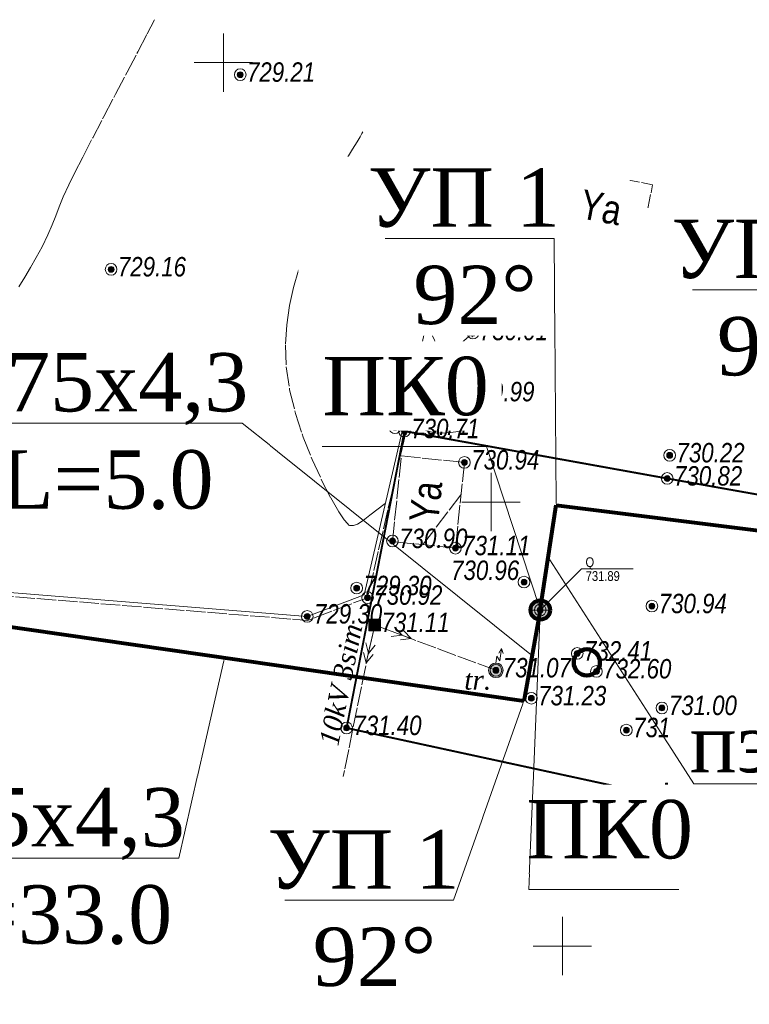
# Model space of a CAD drawing. Header units: millimetres. Extents: x 366033 to 446362, y 4247208 to 4265071.
# Tile 36 of 159: x 436132 to 436169, y 4250970 to 4251020. Entities that reach past the tile are written whole.
import ezdxf
from ezdxf import colors
from ezdxf.entities.mleader import LeaderData, LeaderLine
from ezdxf.enums import TextEntityAlignment as Align
from ezdxf.math import Vec2, Vec3

# ---------------------------------------------------------------- set-up
doc = ezdxf.new("R2010")
doc.units = ezdxf.units.MM
doc.header["$PDMODE"] = 32
doc.header["$PDSIZE"] = 0.6
for name, pattern in [('Auto_Street_NotBorder_Line_m1', [3, 1.5, -1.5]), ('Build_Contour_Canopy_m1', [3, 2, -1]), ('Build_Contour_Notresid_m1', [1, 1, 0]), ('Commnctn_Electr_VLP_High_Built_m1', [1, 1, 0]), ('Fence_Stone_Contour_Mr1m_m1', [1, 1, 0]), ('Industry_Cstrn_Contour_m1', [1, 1, 0]), ('Relef_Horizontal_Basic_m1', [1, 1, 0])]:
    doc.linetypes.add(name, pattern=pattern)
for name, color, linetype, lineweight, true_color in [('AUTO#_ROADS_EXIST_L', 7, 'Continuous', 15, 0x000000), ('COMMN_OBJCT_#####_B', 7, 'Continuous', 15, 0x000000), ('COMMN_OBJCT_WELL#_B', 7, 'Continuous', 15, 0x000000)]:
    doc.layers.add(name, color=color, linetype=linetype, lineweight=lineweight, true_color=true_color)
for name, color, linetype, true_color in [('BUILD_CANOP_CNTUR_P', 7, 'Continuous', 0x000000), ('BUILD_NORES_CNTUR_P', 7, 'Continuous', 0x000000), ('BUILD_NORES_TITLE_T', 7, 'Continuous', 0x000000), ('COMMN_OBJCT_ELCTR_B', 7, 'Continuous', 0x000000), ('COMMN_OBJCT_ELCTR_L', 7, 'Continuous', 0x000000), ('COMMN_OBJCT_ELCTR_T', 7, 'Continuous', 0x000000), ('COMMN_OBJCT_WELL#_A', 7, 'Continuous', 0x000000), ('FENCE_GRDRL_#####_L', 7, 'Continuous', 0x000000), ('GEODS_POINT_GRID#_B', 7, 'Continuous', 0x000000), ('INDST_CSTRN_CNTUR_P', 7, 'Continuous', 0x000000), ('RELEF_HRZNT_BASIC_L', 7, 'Continuous', 0x000000), ('RELEF_POINT_PICKT_B', 7, 'Continuous', 0x000000), ('RELEF_POINT_PICKT_T', 7, 'Continuous', 0x000000)]:
    doc.layers.add(name, color=color, linetype=linetype, true_color=true_color)
doc.layers.add('КАБЕЛ', color=20, linetype='Continuous', lineweight=50)
doc.layers.add('стен', color=7, linetype='Continuous')
doc.styles.add('ISOPEUR', font='isocpeui.ttf')
doc.styles.add('БМ-431 (Times New Roman К)', font='timesi.ttf', dxfattribs={"height": 1})
doc.styles.add('Д-431 (Arial Narrow К)', font='ARIALNI.TTF', dxfattribs={"height": 1})
doc.styles.add('Р-131 (Arial Narrow)', font='ARIALN.TTF', dxfattribs={"height": 1})
doc.linetypes.add('Fence_Metal_WC_Mr1m_m1', pattern='A,4,-0.5,[33,Topography.shx,S=1,R=0,X=0,Y=0],-0.5', length=5)
doc.linetypes.add('Fence_Stone_Mr1m_04_m1', pattern='A,8,[1,Topography.shx,S=0.4,R=90,X=0,Y=0],0', length=8)

# ---------------------------------------------------------------- blocks, each defined once
blk = doc.blocks.new('ElctrTransformerEarth_m1')
at = {"layer": 'COMMN_OBJCT_ELCTR_B', "linetype": 'Continuous', "lineweight": 15, "true_color": 0x000000}
h = blk.add_hatch(color=18, dxfattribs=at)
h.dxf.hatch_style = 1
edge = h.paths.add_edge_path()
edge.add_arc((0, 0), 0.75, 0, 360)
at = {"layer": 'COMMN_OBJCT_ELCTR_B', "color": 18, "linetype": 'Continuous', "lineweight": 20, "true_color": 0x000000}
for points in [[(3.803434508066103e-17, 0.75), (0.08974686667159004, 1.459962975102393), (0.410350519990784, 0.975522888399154), (0.5700258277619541, 2.251473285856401), (0.5015934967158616, 1.704636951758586)], [(0.2813961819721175, 1.775728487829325), (0.5700258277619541, 2.251473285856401), (0.7268534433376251, 1.719982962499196)]]:
    blk.add_lwpolyline(points, dxfattribs=at)
at = {"layer": 'COMMN_OBJCT_ELCTR_B', "color": 18, "linetype": 'Continuous', "lineweight": 15, "true_color": 0x000000}
blk.add_circle((0, 0), 0.75, dxfattribs=at)
blk = doc.blocks.new('CommnctnPoleRCsquare_m1')
at = {"layer": 'COMMN_OBJCT_#####_B', "lineweight": 13, "true_color": 0xfffffe}
blk.add_hatch(color=7, dxfattribs=at).paths.add_polyline_path([(-0.6000000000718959, 0.5999999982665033), (-0.6000000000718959, -0.6000000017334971), (0.5999999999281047, -0.6000000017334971), (0.5999999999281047, 0.5999999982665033)])
at = {"layer": 'COMMN_OBJCT_#####_B', "lineweight": 13, "true_color": 0x000000}
blk.add_hatch(color=18, dxfattribs=at).paths.add_polyline_path([(-0.1000000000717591, -1.7334969e-09, 1), (0.0999999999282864, -1.7334969e-09, 1)])
at = {"layer": 'COMMN_OBJCT_#####_B', "color": 18, "lineweight": 9, "true_color": 0x000000}
blk.add_lwpolyline([(0.5999999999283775, 0.5999999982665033), (-0.6000000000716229, 0.5999999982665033), (-0.6000000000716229, -0.6000000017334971), (0.5999999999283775, -0.6000000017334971)], close=True, dxfattribs=at)
blk.add_circle((-7.18501e-11, -1.7334969e-09), 0.1, dxfattribs=at)
blk = doc.blocks.new('ElectricHighVLP_m1')
at = {"layer": 'COMMN_OBJCT_ELCTR_B', "color": 18, "linetype": 'Continuous', "lineweight": 20, "true_color": 0x000000}
for p, q in [((0, 0), (4, 0)), ((3, 0), (2, 0.5)), ((3, 0), (2, -0.5)), ((4, 0), (3, 0.5)), ((4, 0), (3, -0.5))]:
    blk.add_line(p, q, dxfattribs=at)
blk = doc.blocks.new('PointHight_m1')
at = {"layer": 'RELEF_POINT_PICKT_B', "linetype": 'Continuous', "lineweight": 15, "true_color": 0x000000}
h = blk.add_hatch(color=18, dxfattribs=at)
edge = h.paths.add_edge_path()
edge.add_arc((8.941471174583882e-11, 2.024966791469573e-10), 0.3, 0, 360)
at = {"layer": 'RELEF_POINT_PICKT_B', "color": 18, "linetype": 'Continuous', "lineweight": 15, "true_color": 0x000000}
blk.add_circle((8.941469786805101e-11, 2.024966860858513e-10), 0.3, dxfattribs=at)
blk.add_point((8.941469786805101e-11, 2.024966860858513e-10), dxfattribs=at)
blk = doc.blocks.new('CrossCoord_m1')
at = {"layer": 'GEODS_POINT_GRID#_B', "color": 3, "lineweight": 20, "true_color": 0x00ff00, "flags": 128}
for points in [[(0, 3), (0, -3)], [(-3, 0), (3, 0)]]:
    blk.add_lwpolyline(points, dxfattribs=at)
blk = doc.blocks.new('WellinspectWater_m1')
at = {"layer": 'COMMN_OBJCT_WELL#_B', "linetype": 'Continuous', "lineweight": 13, "true_color": 0xfffffe}
blk.add_hatch(color=7, dxfattribs=at).paths.add_polyline_path([(-1, 0, 1), (1, 0, 1)])
at = {"layer": 'COMMN_OBJCT_WELL#_B', "color": 18, "linetype": 'Continuous', "lineweight": 13, "true_color": 0x000000}
blk.add_line((-1, 0), (1, 0), dxfattribs=at)
blk.add_circle((0, 0), 1, dxfattribs=at)
blk = doc.blocks.new('WellinspectTitle_m1')
at = {"layer": 'COMMN_OBJCT_WELL#_A', "color": 18, "linetype": 'Continuous', "lineweight": 13, "true_color": 0x000000}
for points in [[(5.684341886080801e-14, 0), (4.242703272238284, 4.242629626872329)], [(4.242703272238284, 4.242629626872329), (9.54772698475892, 4.242629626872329)]]:
    blk.add_lwpolyline(points, dxfattribs=at)
at = {"layer": 'COMMN_OBJCT_WELL#_A', "color": 18, "linetype": 'Continuous', "lineweight": 13, "true_color": 0x000000, "style": 'Р-131 (Arial Narrow)'}
for tag, p in [('NOMER_KOLODSA', (4.651910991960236, 4.420991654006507)), ('OTMETKA_LUKA', (4.674653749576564, 2.991623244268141))]:
    blk.add_attdef(tag, p, '', height=1, dxfattribs=at)

msp = doc.modelspace()

# ---------------------------------------------------------------- hatches: boundary and pattern name
at = {"layer": 'стен'}
h = msp.add_hatch(color=256, dxfattribs=at)
h.dxf.hatch_style = 1
edge = h.paths.add_edge_path()
edge.add_arc((436158.3273492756, 4250990.02985554), 0.4502217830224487, 0, 360)

# ---------------------------------------------------------------- linework, layer by layer
at = {"color": 6, "lineweight": 80}
for p, q in [((436158.3273492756, 4250990.02985554, -714.3772518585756), (436159.1439471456, 4250995.413874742, -714.3772518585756)), ((436159.1439471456, 4250995.413874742, -714.3772518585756), (436181.237165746, 4250992.670949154, -714.3772518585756))]:
    msp.add_line(p, q, dxfattribs=at)
at = {"color": 5, "lineweight": 80}
for p, q in [((436157.4735180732, 4250985.349450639, -714.3772518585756), (436124.9245885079, 4250990.024475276, -714.3772518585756)), ((436158.3273492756, 4250990.02985554, -714.3772518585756), (436157.4735180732, 4250985.349450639, -714.3772518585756))]:
    msp.add_line(p, q, dxfattribs=at)
at = {"color": 1, "lineweight": 80}
msp.add_circle((436158.3273492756, 4250990.02985554, -714.3772518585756), 0.5, dxfattribs=at)
msp.add_circle((436158.3273492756, 4250990.02985554, -157.7861601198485), 0.4502217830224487)
at = {"layer": 'AUTO#_ROADS_EXIST_L', "color": 18, "linetype": 'Auto_Street_NotBorder_Line_m1', "lineweight": 15, "true_color": 0x000000, "flags": 128}
for points, elevation in [([(436176.8596681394, 4251004.140776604), (436174.6341066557, 4251004.232606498), (436156.0689806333, 4251007.658342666)], 15.84146187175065), ([(436155.329614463, 4251006.369828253), (436174.591735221, 4251003.481224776), (436176.5719636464, 4251003.11999924)], -714.3772518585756)]:
    msp.add_lwpolyline(points, dxfattribs=dict(at, elevation=elevation))
at = {"layer": 'BUILD_CANOP_CNTUR_P', "color": 18, "linetype": 'Build_Contour_Canopy_m1', "lineweight": 13, "true_color": 0x000000, "elevation": -714.3772518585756, "flags": 128}
msp.add_lwpolyline([(436154.174385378, 4251001.122158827), (436154.8657482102, 4251004.262699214), (436152.4766314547, 4251004.788642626), (436151.7852686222, 4251001.64810224)], close=True, dxfattribs=at)
for points in [[(436152.4766314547, 4251004.788642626), (436154.174385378, 4251001.122158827)], [(436151.7852686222, 4251001.64810224), (436154.8657482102, 4251004.262699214)]]:
    msp.add_lwpolyline(points, dxfattribs=at)
at = {"layer": 'BUILD_NORES_CNTUR_P', "color": 18, "linetype": 'Build_Contour_Notresid_m1', "lineweight": 13, "true_color": 0x000000, "elevation": -714.3772518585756, "flags": 128}
for points in [[(436163.5103961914, 4251008.7993487), (436158.8283944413, 4251009.692268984), (436159.4183417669, 4251012.785640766), (436164.100343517, 4251011.892720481)], [(436156.0803224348, 4251007.719807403), (436156.8408418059, 4251011.841297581), (436153.9882169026, 4251012.367679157), (436153.2276975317, 4251008.24618898)], [(436152.4766314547, 4251004.788642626), (436154.8657482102, 4251004.262699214), (436155.329614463, 4251006.369828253), (436152.9404977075, 4251006.895771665)], [(436154.4245246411, 4250997.615387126), (436153.9619192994, 4250993.208597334), (436150.7218484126, 4250993.548725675), (436151.1844537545, 4250997.955515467)]]:
    msp.add_lwpolyline(points, close=True, dxfattribs=at)
at = {"layer": 'COMMN_OBJCT_ELCTR_L', "color": 1, "linetype": 'Commnctn_Electr_VLP_High_Built_m1', "lineweight": 20, "true_color": 0xff0000, "elevation": -714.3772518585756, "flags": 128}
msp.add_lwpolyline([(436156.0468317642, 4250986.929472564), (436149.8117404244, 4250989.258083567), (436149.3763085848, 4250987.306059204), (436148.1921346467, 4250981.470851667)], dxfattribs=at)
at = {"layer": 'FENCE_GRDRL_#####_L', "color": 18, "linetype": 'Fence_Stone_Mr1m_04_m1', "lineweight": 13, "true_color": 0x000000, "elevation": -714.3772518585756, "flags": 128}
msp.add_lwpolyline([(436151.7852686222, 4251001.64810224), (436149.2703139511, 4250990.811205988), (436146.339753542, 4250989.698997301), (436125.5106055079, 4250991.38000917), (436093.9968045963, 4251012.265073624), (436085.1340045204, 4251017.828662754)], dxfattribs=at)
at = {"layer": 'FENCE_GRDRL_#####_L', "color": 18, "linetype": 'Fence_Stone_Contour_Mr1m_m1', "lineweight": 13, "true_color": 0x000000, "elevation": -714.3772518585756, "flags": 128}
msp.add_lwpolyline([(436151.9805309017, 4251001.605116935), (436149.4410201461, 4250990.6620733), (436146.3685849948, 4250989.496020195), (436125.4431103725, 4250991.184806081), (436093.8878797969, 4251012.097327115), (436085.0266589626, 4251017.659911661)], dxfattribs=at)
at = {"layer": 'FENCE_GRDRL_#####_L', "color": 18, "linetype": 'Fence_Metal_WC_Mr1m_m1', "lineweight": 13, "true_color": 0x000000, "elevation": -714.3772518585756, "flags": 128}
msp.add_lwpolyline([(436174.7798240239, 4250995.027888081, 0.1, 0.1, 0), (436174.1737719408, 4250991.876852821, 0.1, 0.1, 0), (436172.8392815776, 4250978.704102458, 0.1, 0.1, 0), (436164.2673949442, 4250980.521620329, 0.1, 0.1, 0), (436148.3656692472, 4250983.965545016, 0.1, 0.1, 0), (436151.3411409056, 4250999.225595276, 0.1, 0.1, 0), (436164.8582620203, 4250996.790922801, 0.1, 0.1, 0), (436174.7798240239, 4250995.027888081, 0.1, 0.1, 0), (436175.7401775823, 4250996.145788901, 0.1, 0.1, 0), (436177.6724108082, 4250996.410226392, 0.1, 0.1, 0), (436183.1964018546, 4250995.572148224, 0, 0, 0)], format="xyseb", dxfattribs=at)
at = {"layer": 'INDST_CSTRN_CNTUR_P', "color": 18, "linetype": 'Industry_Cstrn_Contour_m1', "lineweight": 13, "true_color": 0x000000}
msp.add_circle((436160.7219692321, 4250987.33459712, -714.3772518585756), 0.6751102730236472, dxfattribs=at)
at = {"layer": 'INDST_CSTRN_CNTUR_P', "color": 4, "lineweight": 90}
msp.add_circle((436160.7219692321, 4250987.33459712, -714.3772518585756), 0.6751102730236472, dxfattribs=at)
at = {"layer": 'RELEF_HRZNT_BASIC_L', "color": 34, "linetype": 'Relef_Horizontal_Basic_m1', "lineweight": 15, "true_color": 0xa55200}
for points, elevation in [([(436131.5035609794, 4251006.644041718), (436131.8159194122, 4251007.142654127), (436132.1123915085, 4251007.633881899), (436132.4034859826, 4251008.144006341), (436132.6997115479, 4251008.699308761), (436133.0007241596, 4251009.314267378), (436133.2233418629, 4251009.825528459), (436133.4049635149, 4251010.285951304), (436133.5829879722, 4251010.74839521), (436133.7948140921, 4251011.265719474), (436134.0778407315, 4251011.890783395), (436134.3723205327, 4251012.488447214), (436134.7924178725, 4251013.312629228), (436135.3053060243, 4251014.303222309), (436135.8781582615, 4251015.400119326), (436136.4781478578, 4251016.543213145), (436137.0724480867, 4251017.672396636), (436137.6282322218, 4251018.727562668), (436138.1126735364, 4251019.648604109), (436138.4929453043, 4251020.375413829)], 14.62274814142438), ([(436149.1971290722, 4251014.604729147), (436149.1542513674, 4251014.52511134), (436149.0614734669, 4251014.360327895), (436148.9064156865, 4251014.098693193), (436148.6746717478, 4251013.721203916), (436148.3548046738, 4251013.199769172), (436148.014348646, 4251012.618664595), (436147.6671811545, 4251011.972973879), (436147.3271796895, 4251011.257780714), (436147.0082217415, 4251010.468168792), (436146.7523409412, 4251009.799842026), (436146.4694356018, 4251009.082311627), (436146.1777204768, 4251008.31367895), (436145.8954103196, 4251007.492045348), (436145.6407198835, 4251006.615512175), (436145.4318639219, 4251005.682180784), (436145.2870571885, 4251004.69015253), (436145.2245144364, 4251003.637528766), (436145.2624504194, 4251002.522410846), (436145.4348686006, 4251001.341829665), (436145.7393930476, 4251000.124343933), (436146.1396694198, 4250998.915346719), (436146.5993433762, 4250997.760231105), (436147.0820605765, 4250996.70439016), (436147.5514666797, 4250995.79321696), (436147.9712073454, 4250995.072104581), (436148.2468106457, 4250994.662562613), (436148.4061876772, 4250994.46827784), (436148.4855405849, 4250994.397950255), (436148.5162750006, 4250994.381634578), (436148.5797619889, 4250994.365735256), (436148.7138092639, 4250994.368363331), (436148.9268817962, 4250994.442515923), (436149.2174729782, 4250994.628047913), (436149.5570597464, 4250994.904102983), (436150.3598515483, 4250995.50600468)], 15.12274814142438), ([(436154.3077781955, 4250999.243250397), (436154.2589093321, 4250999.238571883), (436154.1533392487, 4250999.2239063), (436153.9760403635, 4250999.19309918), (436153.7060641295, 4250999.148075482), (436153.3184524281, 4250999.112227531), (436152.8800835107, 4250999.133790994), (436152.4195804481, 4250999.255621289), (436151.9963663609, 4250999.438454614), (436151.6619507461, 4250999.596300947), (436151.4678431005, 4250999.643170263), (436151.3563332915, 4250999.542905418), (436151.2886868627, 4250999.393030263), (436151.238092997, 4250999.270793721)], 16.12274814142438)]:
    msp.add_lwpolyline(points, dxfattribs=dict(at, elevation=elevation))
at = {"layer": 'RELEF_HRZNT_BASIC_L', "color": 34, "linetype": 'Relef_Horizontal_Basic_m1', "lineweight": 15, "true_color": 0xa55200, "extrusion": (0.7960719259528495, -0.6052020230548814, 0), "elevation": -2225501.199911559}
msp.add_lwpolyline([(3648056.768152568, 16.62274814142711), (3648059.97071198, 16.62274814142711)], dxfattribs=at)

# ---------------------------------------------------------------- block references
at = {"layer": 'COMMN_OBJCT_#####_B', "color": 18, "true_color": 0x000000, "xscale": 0.5, "yscale": 0.5, "zscale": 0.5}
msp.add_blockref('CommnctnPoleRCsquare_m1', (436149.8117404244, 4250989.258083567, -714.3772518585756), dxfattribs=at)
at = {"layer": 'COMMN_OBJCT_ELCTR_B', "color": 18, "true_color": 0x000000, "xscale": 0.5, "yscale": 0.5, "zscale": 0.5}
for rotation in [339.5209172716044, 257.4250866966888]:
    msp.add_blockref('ElectricHighVLP_m1', (436149.8117404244, 4250989.258083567, -714.3772518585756), dxfattribs=dict(at, rotation=rotation))
msp.add_blockref('ElctrTransformerEarth_m1', (436156.0468317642, 4250986.929472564, -714.3772518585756), dxfattribs=at)
at = {"layer": 'COMMN_OBJCT_WELL#_A', "color": 18, "true_color": 0x000000, "xscale": 0.5, "yscale": 0.5, "zscale": 0.5}
msp.add_blockref('WellinspectTitle_m1', (436158.3273492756, 4250990.02985554, -714.3772518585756), dxfattribs=at).add_auto_attribs({'NOMER_KOLODSA': 'Q', 'OTMETKA_LUKA': '731.89'})
at = {"layer": 'COMMN_OBJCT_WELL#_B', "color": 18, "true_color": 0x000000, "xscale": 0.5, "yscale": 0.5, "zscale": 0.5}
msp.add_blockref('WellinspectWater_m1', (436158.3273492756, 4250990.02985554, -714.3772518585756), dxfattribs=at)
at = {"layer": 'GEODS_POINT_GRID#_B', "color": 3, "true_color": 0x00ff00, "xscale": 0.5, "yscale": 0.5, "zscale": 0.5}
for p in [(436142.0282809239, 4251018.173643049, -700.4850056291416), (436155.7965273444, 4250995.579062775, -714.3772518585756)]:
    msp.add_blockref('CrossCoord_m1', p, dxfattribs=at)
at = {"layer": 'RELEF_POINT_PICKT_B', "color": 18, "true_color": 0x000000, "xscale": 0.5, "yscale": 0.5, "zscale": 0.5}
for p in [(436142.8937165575, 4251017.547912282, 14.82883032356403), (436142.8937165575, 4251017.547912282, 14.82883032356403), (436153.9882169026, 4251012.367679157, 15.34614873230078), (436153.9882169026, 4251012.367679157, 15.34614873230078), (436163.5103961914, 4251008.7993487, 15.36390095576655), (436136.252531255, 4251007.541154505, 14.77850325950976), (436136.252531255, 4251007.541154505, 14.77850325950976), (436155.255595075, 4251006.386122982, 15.51166203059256), (436154.8657482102, 4251004.262699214, 15.63220466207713), (436154.174385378, 4251001.122158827, 15.61531770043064), (436151.6781173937, 4251000.301982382, 15.78341944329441), (436150.8540388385, 4250999.39963156, 15.33633960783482), (436151.3411409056, 4250999.225595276, 16.33049184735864), (436164.9822215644, 4250997.981612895, 15.83802886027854), (436154.4245246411, 4250997.615387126, 16.55794931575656), (436164.8582620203, 4250996.790922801, 16.43888424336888), (436150.724940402, 4250993.578180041, 16.52059642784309), (436153.9619192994, 4250993.208597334, 16.72905863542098), (436148.8836463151, 4250991.155647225, 14.92664864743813), (436148.8836463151, 4250991.155647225, 14.92664864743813), (436157.4910335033, 4250991.465530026, 16.58147735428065), (436149.4410201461, 4250990.6620733, 16.54233608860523), (436164.0690674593, 4250990.22974235, 16.56748523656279), (436146.339753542, 4250989.698997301, 14.92378143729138), (436146.339753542, 4250989.698997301, 14.92378143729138), (436158.3273492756, 4250990.02985554, 17.5148532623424), (436149.8117404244, 4250989.258083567, 16.73208086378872), (436160.2284515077, 4250987.795264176, 18.03214056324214), (436156.0468317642, 4250986.929472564, 16.69075946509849), (436161.2154869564, 4250986.873930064, 18.22626087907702), (436157.8674123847, 4250985.493375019, 16.85699567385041), (436164.5851223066, 4250984.99391616, 16.62256841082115), (436148.3656692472, 4250983.965545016, 17.0260299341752), (436162.7551168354, 4250983.855458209, 16.77104710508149), (436164.2673949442, 4250980.521620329, 17.67687556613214)]:
    msp.add_blockref('PointHight_m1', p, dxfattribs=at)

# ---------------------------------------------------------------- texts
at = {"layer": 'BUILD_NORES_TITLE_T', "color": 18, "true_color": 0x000000, "style": 'Р-131 (Arial Narrow)'}
for rotation, p in [(349.2025896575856, (436161.4504006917, 4251010.719252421, -714.3772518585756)), (79.54508018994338, (436154.9854851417, 4251010.052745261, -714.3772518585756)), (347.5848562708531, (436153.8919750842, 4251005.6262913, -714.3772518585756)), (84.00729060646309, (436152.4449538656, 4250995.5955177, -714.3772518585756))]:
    msp.add_text('Ya', height=1.5, rotation=rotation, dxfattribs=at).set_placement(p, align=Align.MIDDLE)
at = {"layer": 'COMMN_OBJCT_ELCTR_T', "color": 18, "linetype": 'Continuous', "true_color": 0x000000, "style": 'БМ-431 (Times New Roman К)'}
msp.add_text('10kV 3sim', height=1, rotation=78.52840637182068, dxfattribs=at).set_placement((436148.049782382, 4250986.200336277, -714.3772518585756), align=Align.MIDDLE)
msp.add_text('tr.', height=1, dxfattribs=at).set_placement((436154.4187051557, 4250985.637112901, -714.3772518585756), align=Align.BOTTOM_LEFT)
at = {"layer": 'RELEF_POINT_PICKT_T', "color": 18, "true_color": 0x000000, "style": 'Д-431 (Arial Narrow К)'}
for s, p in [('729.21', (436143.2437165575, 4251017.682912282, -714.3772518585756)), ('729.21', (436143.2437165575, 4251017.682912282, -714.3772518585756)), ('729.72', (436154.3382169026, 4251012.502679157, -714.3772518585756)), ('729.72', (436154.3382169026, 4251012.502679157, -714.3772518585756)), ('729.74', (436163.8603961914, 4251008.9343487, -714.3772518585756)), ('729.16', (436136.602531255, 4251007.676154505, -714.3772518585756)), ('729.16', (436136.602531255, 4251007.676154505, -714.3772518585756)), ('729.89', (436155.6055950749, 4251006.521122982, -714.3772518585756)), ('730.01', (436155.2157482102, 4251004.397699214, -714.3772518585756)), ('729.99', (436154.524385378, 4251001.257158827, -714.3772518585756)), ('730.16', (436152.0281173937, 4251000.436982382, -714.3772518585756)), ('729.71', (436151.2040388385, 4250999.53463156, -714.3772518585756)), ('730.71', (436151.6911409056, 4250999.360595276, -714.3772518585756)), ('730.22', (436165.3322215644, 4250998.116612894, -714.3772518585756)), ('730.94', (436154.7745246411, 4250997.750387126, -714.3772518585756)), ('730.82', (436165.2082620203, 4250996.925922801, -714.3772518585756)), ('730.90', (436151.0749404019, 4250993.713180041, -714.3772518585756)), ('731.11', (436154.3119192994, 4250993.343597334, -714.3772518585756)), ('730.96', (436153.7404040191, 4250992.073368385, -714.3772518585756)), ('729.30', (436149.2336463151, 4250991.290647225, -714.3772518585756)), ('729.30', (436149.2336463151, 4250991.290647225, -714.3772518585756)), ('730.92', (436149.7910201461, 4250990.7970733, -714.3772518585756)), ('730.94', (436164.4190674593, 4250990.36474235, -714.3772518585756)), ('729.30', (436146.689753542, 4250989.833997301, -714.3772518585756)), ('729.30', (436146.689753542, 4250989.833997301, -714.3772518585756)), ('731.11', (436150.1617404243, 4250989.393083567, -714.3772518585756)), ('732.41', (436160.5784515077, 4250987.930264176, -714.3772518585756)), ('731.07', (436156.3968317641, 4250987.064472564, -714.3772518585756)), ('732.60', (436161.5654869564, 4250987.008930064, -714.3772518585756)), ('731.23', (436158.2174123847, 4250985.628375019, -714.3772518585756)), ('731.00', (436164.9351223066, 4250985.12891616, -714.3772518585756)), ('731.40', (436148.7156692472, 4250984.100545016, -714.3772518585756)), ('731.15', (436163.1051168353, 4250983.990458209, -714.3772518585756)), ('732.05', (436164.6173949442, 4250980.656620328, -714.3772518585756))]:
    msp.add_text(s, height=1, dxfattribs=at).set_placement(p, align=Align.MIDDLE_LEFT)

# ---------------------------------------------------------------- next in the draw order: leaders
at = {"layer": 'КАБЕЛ', "color": 6, "lineweight": 25}
ml = msp.add_multileader_mtext('Standard', dxfattribs=at)
ml.set_content('{\\fTimes New Roman|b0|i0|c204|p18;\\C1;УП 2\\P 90%%D}', color=159, style='ISOPEUR')
ml.set_leader_properties(lineweight=20)
ml.build(insert=Vec2(0, 0))
ml.multileader.update_dxf_attribs({"text_left_attachment_type": 6, "text_right_attachment_type": 6, "dogleg_length": 74.06520378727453, "arrow_head_size": 0.1426351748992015})
ctx = ml.context
ctx.base_point, ctx.char_height, ctx.arrow_head_size, ctx.landing_gap_size, ctx.plane_origin = Vec3(436165.2393985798, 4251006.494642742, -714.3772518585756), 3, 0.1426351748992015, 0.07131758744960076, Vec3(436228.5642814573, 4250965.22524231, -714.3772518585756)
ctx.left_attachment, ctx.right_attachment, ctx.text_align_type = 6, 6, 1
notes = []
notes.append((ctx, [(1, (1, 1, 0), (436174.8292699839, 4251006.494642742, -714.3772518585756), (-1, 0), 0.02978850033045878, [(0, [(436181.237165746, 4250992.670949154, -714.3772518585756)], 0, [])])]))
ctx.mtext.insert, ctx.mtext.width, ctx.mtext.alignment, ctx.mtext.flow_direction = Vec3(436170.0194400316, 4251010.094642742, -714.3772518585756), 15.85556366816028, 2, 5
ctx.mtext.has_bg_fill, ctx.mtext.bg_color, ctx.mtext.bg_scale_factor, ctx.mtext.bg_transparency, ctx.mtext.use_window_bg_color = 1, -1073741824, 1.2, 0, 1
ml = msp.add_multileader_mtext('Standard', dxfattribs=at)
ml.set_content('{\\fTimes New Roman|b0|i0|c204|p18;\\C1;УП 1\\P 92%%D}', color=159, style='ISOPEUR')
ml.set_leader_properties(lineweight=20)
ml.build(insert=Vec2(0, 0))
ml.multileader.update_dxf_attribs({"text_left_attachment_type": 6, "text_right_attachment_type": 6, "dogleg_length": 74.06520378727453, "arrow_head_size": 0.1426351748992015})
ctx = ml.context
ctx.base_point, ctx.char_height, ctx.arrow_head_size, ctx.landing_gap_size, ctx.plane_origin = Vec3(436144.6297920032, 4250975.107784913, -714.3772518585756), 3, 0.1426351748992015, 0.07131758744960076, Vec3(436207.7513583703, 4250933.838384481, -714.3772518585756)
ctx.left_attachment, ctx.right_attachment, ctx.text_align_type = 6, 6, 1
notes.append((ctx, [(1, (1, 1, 0), (436153.8627780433, 4250975.107784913, -714.3772518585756), (-1, 0), 0.02978850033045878, [(0, [(436157.4735180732, 4250985.349450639, -714.3772518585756)], 0, [])])]))
ctx.mtext.insert, ctx.mtext.width, ctx.mtext.alignment, ctx.mtext.flow_direction = Vec3(436149.2313907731, 4250978.707784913, -714.3772518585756), 15.85556366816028, 2, 5
ctx.mtext.has_bg_fill, ctx.mtext.bg_color, ctx.mtext.bg_scale_factor, ctx.mtext.bg_transparency, ctx.mtext.use_window_bg_color = 1, -1073741824, 1.2, 0, 1
for ctx, leaders in notes:
    for number, flags, end, landing, length, lines in leaders:
        leader = LeaderData()
        leader.index, (leader.has_last_leader_line, leader.has_dogleg_vector, leader.attachment_direction) = number, flags
        leader.last_leader_point, leader.dogleg_vector, leader.dogleg_length = Vec3(end), Vec3(landing), length
        for number, points, colour, breaks in lines:
            line = LeaderLine()
            line.index, line.vertices, line.color, line.breaks = number, Vec3.list(points), colors.encode_raw_color(colour), breaks
            leader.lines.append(line)
        ctx.leaders.append(leader)

# ---------------------------------------------------------------- next in the draw order: block references
at = {"layer": 'GEODS_POINT_GRID#_B', "color": 3, "true_color": 0x00ff00, "xscale": 0.5, "yscale": 0.5, "zscale": 0.5}
msp.add_blockref('CrossCoord_m1', (436159.4686211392, 4250972.755593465, -714.3772518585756), dxfattribs=at)

# ---------------------------------------------------------------- next in the draw order: leaders
at = {"layer": 'КАБЕЛ', "color": 6, "lineweight": 25}
ml = msp.add_multileader_mtext('Standard', dxfattribs=at)
ml.set_content('{\\fTimes New Roman|b0|i0|c204|p18;\\C1;УП 1\\P 92%%D}', color=159, style='ISOPEUR')
ml.set_leader_properties(lineweight=20)
ml.build(insert=Vec2(0, 0))
ml.multileader.update_dxf_attribs({"text_left_attachment_type": 6, "text_right_attachment_type": 6, "dogleg_length": 74.06520378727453, "arrow_head_size": 0.1426351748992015})
ctx = ml.context
ctx.base_point, ctx.char_height, ctx.arrow_head_size, ctx.landing_gap_size, ctx.plane_origin = Vec3(436149.8018372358, 4251009.131878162, -714.3772518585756), 3, 0.1426351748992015, 0.07131758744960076, Vec3(436212.9234036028, 4250967.86247773, -714.3772518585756)
ctx.left_attachment, ctx.right_attachment, ctx.text_align_type = 6, 6, 1
notes = []
notes.append((ctx, [(1, (1, 1, 0), (436159.0348232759, 4251009.131878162, -714.3772518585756), (-1, 0), 0.02978850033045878, [(0, [(436159.1429233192, 4250995.407124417, -714.3772518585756)], 0, [])])]))
ctx.mtext.insert, ctx.mtext.width, ctx.mtext.alignment, ctx.mtext.flow_direction = Vec3(436154.4034360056, 4251012.731878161, -714.3772518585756), 15.85556366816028, 2, 5
ctx.mtext.has_bg_fill, ctx.mtext.bg_color, ctx.mtext.bg_scale_factor, ctx.mtext.bg_transparency, ctx.mtext.use_window_bg_color = 1, -1073741824, 1.2, 0, 1
ml = msp.add_multileader_mtext('Standard', dxfattribs=at)
ml.set_content('{\\fTimes New Roman|b0|i0|c204|p18;\\C1;пэ\\fTimes New Roman|b0|i0|c0|p18;63\\fTimes New Roman|b0|i0|c204|p18;х\\fTimes New Roman|b0|i0|c0|p18;3\\fTimes New Roman|b0|i0|c204|p18;.\\fTimes New Roman|b0|i0|c0|p18;6\\fTimes New Roman|b0|i0|c204|p18; \\P  L=5.0}', color=159, style='ISOPEUR')
ml.set_leader_properties(lineweight=20)
ml.build(insert=Vec2(0, 0))
ml.multileader.update_dxf_attribs({"text_left_attachment_type": 6, "text_right_attachment_type": 6, "dogleg_length": 0.02978850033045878, "arrow_head_size": 0.1426351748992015})
ctx = ml.context
ctx.base_point, ctx.char_height, ctx.arrow_head_size, ctx.landing_gap_size, ctx.plane_origin = Vec3(436166.2604637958, 4250981.087828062, -714.3772518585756), 3, 0.1426351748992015, 0.07131758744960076, Vec3(436279.1569408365, 4250962.523589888, -714.3772518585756)
ctx.left_attachment, ctx.right_attachment, ctx.text_align_type = 6, 6, 1
notes.append((ctx, [(0, (1, 1, 0), (436166.2306752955, 4250981.087828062, -714.3772518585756), (1, 0), 0.02978850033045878, [(0, [(436158.7356482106, 4250992.721865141, -714.3772518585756)], 0, [])])]))
ctx.mtext.insert, ctx.mtext.width, ctx.mtext.defined_height, ctx.mtext.alignment, ctx.mtext.flow_direction = Vec3(436174.423345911, 4250984.687828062, -714.3772518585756), 17.85802613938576, 6.334247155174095, 2, 5
ctx.mtext.has_bg_fill, ctx.mtext.bg_color, ctx.mtext.bg_scale_factor, ctx.mtext.bg_transparency, ctx.mtext.use_window_bg_color = 1, -1073741824, 1.2, 0, 1
for ctx, leaders in notes:
    for number, flags, end, landing, length, lines in leaders:
        leader = LeaderData()
        leader.index, (leader.has_last_leader_line, leader.has_dogleg_vector, leader.attachment_direction) = number, flags
        leader.last_leader_point, leader.dogleg_vector, leader.dogleg_length = Vec3(end), Vec3(landing), length
        for number, points, colour, breaks in lines:
            line = LeaderLine()
            line.index, line.vertices, line.color, line.breaks = number, Vec3.list(points), colors.encode_raw_color(colour), breaks
            leader.lines.append(line)
        ctx.leaders.append(leader)

# ---------------------------------------------------------------- next in the draw order: leaders
ml = msp.add_multileader_mtext('Standard', dxfattribs=at)
ml.set_content('{\\fTimes New Roman|b0|i0|c204|p18;\\H0.75x;\\C1;ПК0\\H1.33334x; }', color=159, style='ISOPEUR')
ml.set_leader_properties(lineweight=20)
ml.build(insert=Vec2(0, 0))
ml.multileader.update_dxf_attribs({"text_left_attachment_type": 6, "text_right_attachment_type": 6, "dogleg_length": 74.06520378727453, "arrow_head_size": 0.1426351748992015})
ctx = ml.context
ctx.base_point, ctx.char_height, ctx.arrow_head_size, ctx.landing_gap_size, ctx.plane_origin = Vec3(436147.2618130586, 4250998.442758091, -714.3772518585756), 4.000019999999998, 0.1426351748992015, 0.07131758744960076, Vec3(436189.5663675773, 4250929.051288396, -714.3772518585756)
ctx.left_attachment, ctx.right_attachment, ctx.text_align_type = 6, 6, 1
notes = []
notes.append((ctx, [(1, (1, 1, 0), (436155.564774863, 4250998.442758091, -714.3772518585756), (-1, 0), 0.02978850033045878, [(0, [(436158.3273492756, 4250990.02985554, -714.3772518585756)], 0, [])])]))
ctx.mtext.insert, ctx.mtext.width, ctx.mtext.defined_height, ctx.mtext.alignment, ctx.mtext.flow_direction = Vec3(436151.3983997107, 4251003.04278109, -714.3772518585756), 8.270103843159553, 4.026902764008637, 2, 5
ctx.mtext.has_bg_fill, ctx.mtext.bg_color, ctx.mtext.bg_scale_factor, ctx.mtext.bg_transparency, ctx.mtext.use_window_bg_color = 1, -1073741824, 1.2, 0, 1
for ctx, leaders in notes:
    for number, flags, end, landing, length, lines in leaders:
        leader = LeaderData()
        leader.index, (leader.has_last_leader_line, leader.has_dogleg_vector, leader.attachment_direction) = number, flags
        leader.last_leader_point, leader.dogleg_vector, leader.dogleg_length = Vec3(end), Vec3(landing), length
        for number, points, colour, breaks in lines:
            line = LeaderLine()
            line.index, line.vertices, line.color, line.breaks = number, Vec3.list(points), colors.encode_raw_color(colour), breaks
            leader.lines.append(line)
        ctx.leaders.append(leader)

# ---------------------------------------------------------------- next in the draw order: leaders
ml = msp.add_multileader_mtext('Standard', dxfattribs=at)
ml.set_content('{\\fTimes New Roman|b0|i0|c204|p18;\\H0.75x;\\C1;ПК0\\H1.33334x; }', color=159, style='ISOPEUR')
ml.set_leader_properties(lineweight=20)
ml.build(insert=Vec2(0, 0))
ml.multileader.update_dxf_attribs({"text_left_attachment_type": 6, "text_right_attachment_type": 6, "dogleg_length": 74.06520378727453, "arrow_head_size": 0.1426351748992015})
ctx = ml.context
ctx.base_point, ctx.char_height, ctx.arrow_head_size, ctx.landing_gap_size, ctx.plane_origin = Vec3(436157.763908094, 4250975.659058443, -714.3772518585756), 4.000019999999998, 0.1426351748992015, 0.07131758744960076, Vec3(436200.4362273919, 4250906.267588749, -714.3772518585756)
ctx.left_attachment, ctx.right_attachment, ctx.text_align_type = 6, 6, 1
notes = []
notes.append((ctx, [(0, (1, 1, 0), (436157.7341195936, 4250975.659058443, -714.3772518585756), (1, 0), 0.02978850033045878, [(0, [(436158.3273492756, 4250990.02985554, -714.3772518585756)], 0, [])])]))
ctx.mtext.insert, ctx.mtext.width, ctx.mtext.defined_height, ctx.mtext.alignment, ctx.mtext.flow_direction = Vec3(436161.9004947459, 4250980.259081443, -714.3772518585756), 7.534574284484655, 4.026902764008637, 2, 5
ctx.mtext.has_bg_fill, ctx.mtext.bg_color, ctx.mtext.bg_scale_factor, ctx.mtext.bg_transparency, ctx.mtext.use_window_bg_color = 1, -1073741824, 1.2, 0, 1
for ctx, leaders in notes:
    for number, flags, end, landing, length, lines in leaders:
        leader = LeaderData()
        leader.index, (leader.has_last_leader_line, leader.has_dogleg_vector, leader.attachment_direction) = number, flags
        leader.last_leader_point, leader.dogleg_vector, leader.dogleg_length = Vec3(end), Vec3(landing), length
        for number, points, colour, breaks in lines:
            line = LeaderLine()
            line.index, line.vertices, line.color, line.breaks = number, Vec3.list(points), colors.encode_raw_color(colour), breaks
            leader.lines.append(line)
        ctx.leaders.append(leader)

# ---------------------------------------------------------------- next in the draw order: leaders
ml = msp.add_multileader_mtext('Standard', dxfattribs=at)
ml.set_content('{\\fTimes New Roman|b0|i0|c204|p18;\\C1;пэ75х4,3 \\P  L=5.0}', color=159, style='ISOPEUR')
ml.set_leader_properties(lineweight=20)
ml.build(insert=Vec2(0, 0))
ml.multileader.update_dxf_attribs({"text_left_attachment_type": 6, "text_right_attachment_type": 6, "dogleg_length": 0.02978850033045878, "arrow_head_size": 0.1426351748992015})
ctx = ml.context
ctx.base_point, ctx.char_height, ctx.arrow_head_size, ctx.landing_gap_size, ctx.plane_origin = Vec3(436126.8330599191, 4250999.640550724, -714.3772518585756), 3, 0.1426351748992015, 0.07131758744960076, Vec3(436239.5327092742, 4250981.076312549, -714.3772518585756)
ctx.left_attachment, ctx.right_attachment, ctx.text_align_type = 6, 6, 1
notes = []
notes.append((ctx, [(1, (1, 1, 0), (436142.9917849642, 4250999.640550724, -714.3772518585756), (-1, 0), 0.02978850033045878, [(0, [(436157.9004336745, 4250987.689653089, -714.3772518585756)], 0, [])])]))
ctx.mtext.insert, ctx.mtext.width, ctx.mtext.defined_height, ctx.mtext.alignment, ctx.mtext.flow_direction = Vec3(436134.8975281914, 4251003.240550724, -714.3772518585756), 17.85802613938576, 6.334247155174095, 2, 5
ctx.mtext.has_bg_fill, ctx.mtext.bg_color, ctx.mtext.bg_scale_factor, ctx.mtext.bg_transparency, ctx.mtext.use_window_bg_color = 1, -1073741824, 1.2, 0, 1
for ctx, leaders in notes:
    for number, flags, end, landing, length, lines in leaders:
        leader = LeaderData()
        leader.index, (leader.has_last_leader_line, leader.has_dogleg_vector, leader.attachment_direction) = number, flags
        leader.last_leader_point, leader.dogleg_vector, leader.dogleg_length = Vec3(end), Vec3(landing), length
        for number, points, colour, breaks in lines:
            line = LeaderLine()
            line.index, line.vertices, line.color, line.breaks = number, Vec3.list(points), colors.encode_raw_color(colour), breaks
            leader.lines.append(line)
        ctx.leaders.append(leader)

# ---------------------------------------------------------------- next in the draw order: leaders
ml = msp.add_multileader_mtext('Standard', dxfattribs=at)
ml.set_content('{\\fTimes New Roman|b0|i0|c204|p18;\\C1;пэ75х4,3 \\P  L=33.0}', color=159, style='ISOPEUR')
ml.set_leader_properties(lineweight=20)
ml.build(insert=Vec2(0, 0))
ml.multileader.update_dxf_attribs({"text_left_attachment_type": 6, "text_right_attachment_type": 6, "dogleg_length": 0.02978850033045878, "arrow_head_size": 0.1426351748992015})
ctx = ml.context
ctx.base_point, ctx.char_height, ctx.arrow_head_size, ctx.landing_gap_size, ctx.plane_origin = Vec3(436123.571123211, 4250977.28042984, -714.3772518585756), 3, 0.1426351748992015, 0.07131758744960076, Vec3(436236.2707725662, 4250958.716191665, -714.3772518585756)
ctx.left_attachment, ctx.right_attachment, ctx.text_align_type = 6, 6, 1
notes = []
notes.append((ctx, [(1, (1, 1, 0), (436139.7298482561, 4250977.28042984, -714.3772518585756), (-1, 0), 0.02978850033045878, [(0, [(436142.088509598, 4250987.55920975, -714.3772518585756)], 0, [])])]))
ctx.mtext.insert, ctx.mtext.width, ctx.mtext.defined_height, ctx.mtext.alignment, ctx.mtext.flow_direction = Vec3(436131.6355914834, 4250980.88042984, -714.3772518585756), 17.85802613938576, 6.334247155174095, 2, 5
ctx.mtext.has_bg_fill, ctx.mtext.bg_color, ctx.mtext.bg_scale_factor, ctx.mtext.bg_transparency, ctx.mtext.use_window_bg_color = 1, -1073741824, 1.2, 0, 1
for ctx, leaders in notes:
    for number, flags, end, landing, length, lines in leaders:
        leader = LeaderData()
        leader.index, (leader.has_last_leader_line, leader.has_dogleg_vector, leader.attachment_direction) = number, flags
        leader.last_leader_point, leader.dogleg_vector, leader.dogleg_length = Vec3(end), Vec3(landing), length
        for number, points, colour, breaks in lines:
            line = LeaderLine()
            line.index, line.vertices, line.color, line.breaks = number, Vec3.list(points), colors.encode_raw_color(colour), breaks
            leader.lines.append(line)
        ctx.leaders.append(leader)

doc.saveas('drawing.dxf')
